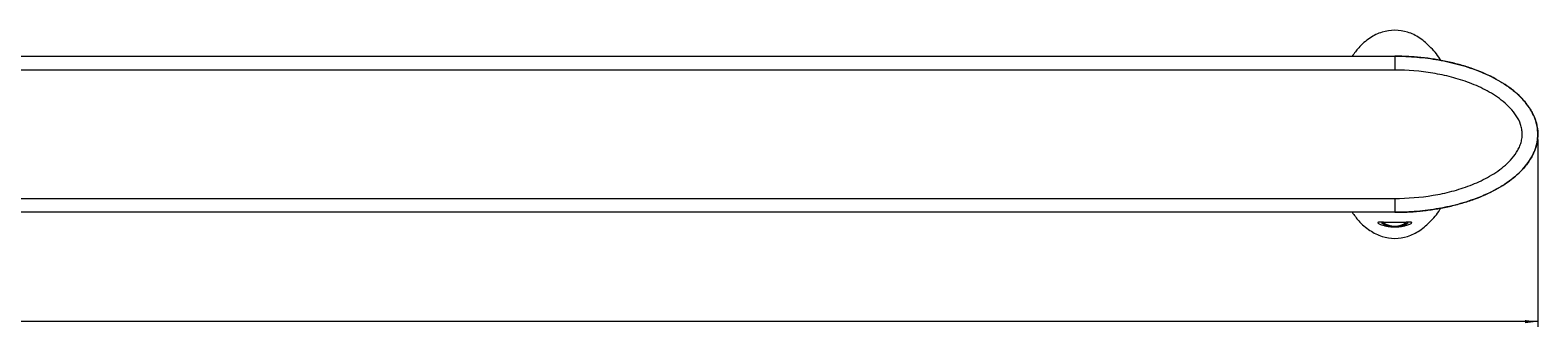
# Model space of a CAD drawing. Header units: millimetres. Extents: x -880 to 393, y -18 to 517.
# Tile 4 of 6: x -570 to -280, y 460 to 517. Entities that reach past the tile are written whole.
import ezdxf

# ---------------------------------------------------------------- set-up
doc = ezdxf.new("R2010")
doc.units = ezdxf.units.MM
doc.header["$PDSIZE"] = -1
doc.styles.add('SLDTEXTSTYLE0', font='TXT', dxfattribs={"width": 0.605})
doc.dimstyles.new('SLDDIMSTYLE0', dxfattribs={"dimtxt": 2.311487, "dimasz": 2.5, "dimexe": 0, "dimexo": 0.0625, "dimgap": 0.577872, "dimtad": 1, "dimtoh": 1, "dimrnd": 1e-09, "dimzin": 12, "dimdsep": 46, "dimtxsty": 'SLDTEXTSTYLE0', "dimsah": 1, "dimcen": 0.09, "dimadec": 0, "dimazin": 0, "dimtfac": 1, "dimtofl": 0, "dimtmove": 0, "dimatfit": 3, "dimfxl": 1, "dimfrac": 2, "dimtolj": 1, "dimtzin": 12, "dimarcsym": 0})

# ---------------------------------------------------------------- blocks, each defined once
blk = doc.blocks.new('*D1')
at = {"color": 7, "linetype": 'Continuous', "lineweight": 0}
for p, q in [((-880.46, 496.03), (-880.46, 460.03)), ((-280.46, 496.03), (-280.46, 460.03)), ((-280.46, 461.03), (-880.46, 461.03))]:
    blk.add_line(p, q, dxfattribs=at)
for points in [[(-880.46, 461.03), (-877.96, 460.72), (-877.96, 461.34)], [(-280.46, 461.03), (-282.96, 461.34), (-282.96, 460.72)]]:
    blk.add_solid(points, dxfattribs=at)
at = {"color": 7, "linetype": 'Continuous', "lineweight": 0, "insert": (-583.11, 464.1), "char_height": 2.381, "attachment_point": 1, "style": 'SLDTEXTSTYLE0'}
blk.add_mtext('600', dxfattribs=at)

msp = doc.modelspace()

# ---------------------------------------------------------------- linework, layer by layer
at = {"color": 7, "linetype": 'Continuous', "lineweight": 15}
for p, q in [((-852.962, 512.032), (-307.962, 512.032)), ((-307.962, 512.032), (-307.962, 509.359)), ((-307.962, 509.359), (-852.962, 509.359)), ((-852.962, 484.704), (-307.962, 484.704)), ((-307.962, 484.704), (-307.962, 482.032)), ((-307.962, 482.032), (-852.962, 482.032)), ((-308.013, 479.226), (-307.912, 479.226))]:
    msp.add_line(p, q, dxfattribs=at)
for centre, radius, start, end in [((-308.094, 483.01), 3.785, 230.40379, 271.22862), ((-307.962, 483.133), 3.761, 233.70798, 305.99149), ((-307.829, 483.003), 3.778, 268.74959, 309.90249)]:
    msp.add_arc(centre, radius, start, end, dxfattribs=at)
for points, knots in [([(-307.962, 517.032), (-308.789, 516.954), (-310.488, 516.795), (-312.869, 515.543), (-314.81, 513.928), (-315.753, 512.591), (-316.148, 512.032)], [0, 0, 0, 0, 0.2476909, 0.5092067, 0.7945107, 1, 1, 1, 1]), ([(-299.12, 511.168), (-299.121, 511.17), (-299.598, 512.099), (-300.908, 513.648), (-303.038, 515.554), (-305.44, 516.793), (-307.137, 516.953), (-307.962, 517.032)], [0, 0, 0, 0, 0.0005719, 0.2834647, 0.5407682, 0.7766182, 1, 1, 1, 1]), ([(-307.962, 512.032), (-306.538, 512.032), (-305.124, 511.972), (-302.317, 511.733), (-300.924, 511.554), (-298.162, 511.069), (-296.791, 510.763), (-294.755, 510.195), (-294.08, 509.987), (-292.737, 509.53), (-292.067, 509.28), (-290.085, 508.465), (-288.81, 507.841), (-286.988, 506.745), (-286.395, 506.353), (-285.248, 505.504), (-284.691, 505.044), (-283.649, 504.064), (-283.161, 503.541), (-282.267, 502.412), (-281.873, 501.819), (-281.375, 500.878), (-281.225, 500.556), (-280.96, 499.892), (-280.844, 499.548), (-280.565, 498.507), (-280.467, 497.8), (-280.46, 496.72), (-280.482, 496.358), (-280.572, 495.648), (-280.639, 495.298), (-280.817, 494.605), (-280.928, 494.262), (-281.189, 493.589), (-281.337, 493.264), (-281.83, 492.314), (-282.221, 491.717), (-283.108, 490.583), (-283.594, 490.057), (-284.624, 489.077), (-285.171, 488.621), (-286.314, 487.766), (-286.913, 487.366), (-288.741, 486.258), (-290.012, 485.632), (-291.976, 484.818), (-292.64, 484.568), (-293.987, 484.106), (-294.67, 483.893), (-296.728, 483.314), (-298.111, 483.004), (-300.895, 482.513), (-302.297, 482.333), (-305.116, 482.092), (-306.535, 482.032), (-307.962, 482.032)], [0, 0, 0, 0, 0.0625, 0.0625, 0.125, 0.125, 0.1875, 0.1875, 0.21875, 0.21875, 0.25, 0.25, 0.3125, 0.3125, 0.34375, 0.34375, 0.375, 0.375, 0.40625, 0.40625, 0.4375, 0.4375, 0.453125, 0.453125, 0.46875, 0.46875, 0.5, 0.5, 0.515625, 0.515625, 0.53125, 0.53125, 0.546875, 0.546875, 0.5625, 0.5625, 0.59375, 0.59375, 0.625, 0.625, 0.65625, 0.65625, 0.6875, 0.6875, 0.75, 0.75, 0.78125, 0.78125, 0.8125, 0.8125, 0.875, 0.875, 0.9375, 0.9375, 1, 1, 1, 1]), ([(-307.962, 482.032), (-307.737, 482.032), (-307.286, 482.034), (-306.612, 482.048), (-305.939, 482.071), (-305.267, 482.102), (-304.597, 482.143), (-303.929, 482.192), (-303.262, 482.251), (-301.943, 482.385), (-299.993, 482.65), (-297.456, 483.144), (-295.018, 483.77), (-291.999, 484.753), (-288.596, 486.248), (-285.14, 488.492), (-282.891, 490.719), (-281.625, 492.632), (-280.958, 494.071), (-280.553, 495.543), (-280.417, 497.032), (-280.553, 498.521), (-280.958, 499.992), (-281.625, 501.431), (-282.891, 503.344), (-285.14, 505.571), (-288.596, 507.815), (-291.999, 509.31), (-295.018, 510.294), (-297.455, 510.919), (-299.993, 511.413), (-302.163, 511.708), (-303.929, 511.876), (-305.268, 511.965), (-306.613, 512.021), (-307.512, 512.028), (-307.962, 512.032)], [0, 0, 0, 0, 0.00992142, 0.01982125, 0.02970126, 0.03956324, 0.04940899, 0.05924031, 0.06905902, 0.07886694, 0.11763017, 0.15561794, 0.19258187, 0.2283159, 0.29530478, 0.35555516, 0.4088278, 0.43314784, 0.45620188, 0.47834181, 0.5000009, 0.52165998, 0.54379992, 0.56685395, 0.591174, 0.64444664, 0.70469702, 0.77168589, 0.80741214, 0.84438386, 0.88236377, 0.92113486, 0.94075497, 0.96042957, 0.98017314, 1, 1, 1, 1]), ([(-307.962, 484.704), (-305.485, 484.704), (-303.036, 484.899), (-299.408, 485.503), (-298.206, 485.756), (-295.82, 486.384), (-294.633, 486.761), (-292.331, 487.643), (-291.211, 488.15), (-289.591, 489.039), (-289.062, 489.357), (-288.028, 490.046), (-287.526, 490.416), (-286.574, 491.206), (-286.123, 491.628), (-285.283, 492.539), (-284.893, 493.034), (-284.395, 493.821), (-284.243, 494.091), (-283.972, 494.65), (-283.853, 494.941), (-283.658, 495.536), (-283.584, 495.838), (-283.484, 496.452), (-283.46, 496.767), (-283.465, 497.393), (-283.495, 497.703), (-283.604, 498.315), (-283.684, 498.62), (-283.989, 499.507), (-284.27, 500.056), (-284.942, 501.096), (-285.336, 501.587), (-286.184, 502.495), (-286.642, 502.918), (-288.088, 504.104), (-289.123, 504.772), (-290.744, 505.655), (-291.297, 505.928), (-292.422, 506.439), (-292.997, 506.678), (-294.732, 507.336), (-295.901, 507.703), (-298.262, 508.319), (-299.452, 508.569), (-303.053, 509.165), (-305.49, 509.359), (-307.962, 509.359)], [0, 0, 0, 0, 0.125, 0.125, 0.1875, 0.1875, 0.25, 0.25, 0.3125, 0.3125, 0.34375, 0.34375, 0.375, 0.375, 0.40625, 0.40625, 0.4375, 0.4375, 0.453125, 0.453125, 0.46875, 0.46875, 0.484375, 0.484375, 0.5, 0.5, 0.515625, 0.515625, 0.53125, 0.53125, 0.5625, 0.5625, 0.59375, 0.59375, 0.625, 0.625, 0.6875, 0.6875, 0.71875, 0.71875, 0.75, 0.75, 0.8125, 0.8125, 0.875, 0.875, 1, 1, 1, 1]), ([(-316.148, 482.032), (-315.753, 481.473), (-314.81, 480.137), (-312.869, 478.509), (-310.488, 477.306), (-307.961, 476.898), (-305.441, 477.309), (-303.038, 478.498), (-300.908, 480.419), (-299.598, 481.964), (-299.121, 482.893), (-299.12, 482.895)], [0, 0, 0, 0, 0.0974426, 0.2327333, 0.3567436, 0.4741982, 0.5916528, 0.7156631, 0.8509538, 0.9996993, 1, 1, 1, 1]), ([(-307.912, 479.226), (-307.664, 479.227), (-307.422, 479.239), (-306.949, 479.283), (-306.718, 479.315), (-306.291, 479.392), (-306.09, 479.437), (-305.729, 479.534), (-305.57, 479.584), (-305.289, 479.684), (-305.171, 479.733), (-304.977, 479.824), (-304.901, 479.866), (-304.787, 479.94), (-304.75, 479.971), (-304.71, 480.026), (-304.707, 480.048), (-304.745, 480.103), (-304.832, 480.121), (-305.122, 480.134), (-305.321, 480.128), (-305.715, 480.111), (-305.864, 480.104), (-306.196, 480.09), (-306.378, 480.082), (-306.784, 480.068), (-307.002, 480.062), (-307.352, 480.055), (-307.473, 480.053), (-307.715, 480.051), (-307.836, 480.051), (-308.081, 480.05), (-308.206, 480.051), (-308.449, 480.053), (-308.568, 480.055), (-308.917, 480.061), (-309.139, 480.068), (-309.541, 480.082), (-309.726, 480.09), (-310.058, 480.104), (-310.206, 480.111), (-310.47, 480.122), (-310.588, 480.127), (-310.79, 480.131), (-310.876, 480.131), (-311.02, 480.124), (-311.077, 480.118), (-311.164, 480.098), (-311.192, 480.084), (-311.217, 480.048), (-311.214, 480.026), (-311.175, 479.972), (-311.137, 479.94), (-311.024, 479.866), (-310.948, 479.824), (-310.755, 479.734), (-310.635, 479.684), (-310.357, 479.585), (-310.199, 479.535), (-309.839, 479.438), (-309.637, 479.392), (-309.211, 479.316), (-308.982, 479.284), (-308.505, 479.239), (-308.261, 479.227), (-308.013, 479.226)], [0, 0, 0, 0, 0.03125, 0.03125, 0.0625, 0.0625, 0.09375, 0.09375, 0.125, 0.125, 0.15625, 0.15625, 0.1875, 0.1875, 0.21875, 0.21875, 0.25, 0.25, 0.3125, 0.3125, 0.375, 0.375, 0.40625, 0.40625, 0.4375, 0.4375, 0.46875, 0.46875, 0.484375, 0.484375, 0.5, 0.5, 0.515625, 0.515625, 0.53125, 0.53125, 0.5625, 0.5625, 0.59375, 0.59375, 0.625, 0.625, 0.65625, 0.65625, 0.6875, 0.6875, 0.71875, 0.71875, 0.75, 0.75, 0.78125, 0.78125, 0.8125, 0.8125, 0.84375, 0.84375, 0.875, 0.875, 0.90625, 0.90625, 0.9375, 0.9375, 0.96875, 0.96875, 1, 1, 1, 1])]:
    msp.add_open_spline(points, degree=3, knots=knots, dxfattribs=at)
at = {"color": 7, "linetype": 'Continuous', "lineweight": 0}
msp.add_point((-280.462, 497.032), dxfattribs=at)

# ---------------------------------------------------------------- dimensions: what is measured, and where the dimension line sits
dim = msp.add_linear_dim(base=(-880.462, 461.028), p1=(-280.462, 497.032), p2=(-880.462, 497.032), dimstyle='SLDDIMSTYLE0', dxfattribs=at)
dim.commit()
dim.dimension.update_dxf_attribs({"geometry": '*D1', "text_midpoint": (-580.462, 461.028), "dimtype": 160})

doc.saveas('drawing.dxf')
